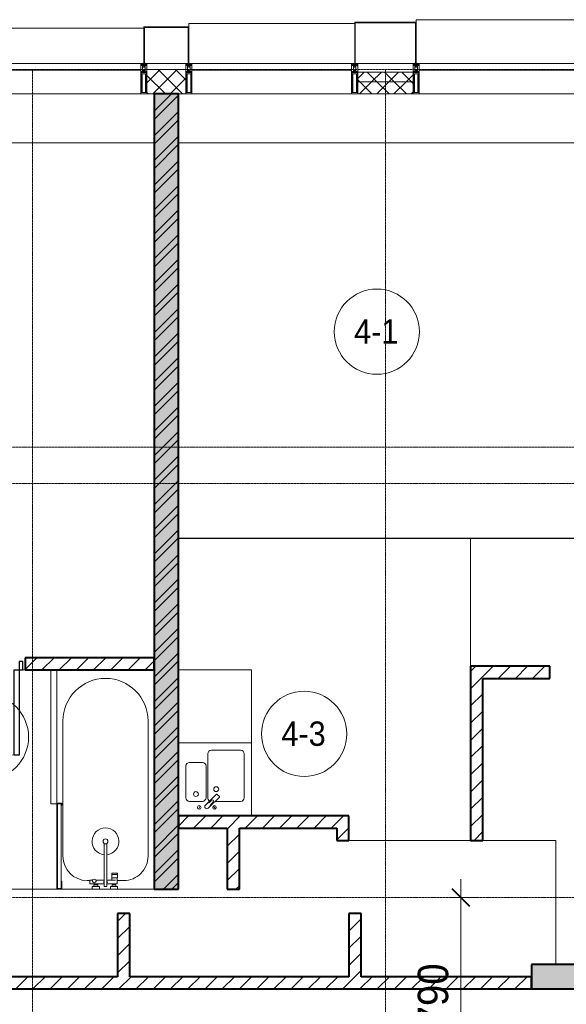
# Model space of a CAD drawing. Header units: millimetres. Extents: x 105790 to 201854, y 7718 to 225473.
# Tile 35 of 50: x 119345 to 123836, y 25423 to 33510. Entities that reach past the tile are written whole.
import ezdxf

# ---------------------------------------------------------------- set-up
doc = ezdxf.new("R2010")
doc.units = ezdxf.units.MM
doc.linetypes.add('ADSK_Линия сетки', pattern=[25, 20, -2.5, 0, -2.5])
doc.linetypes.add('Линия сетки', pattern=[25, 20, -2.5, 0, -2.5])
for name, color, linetype, lineweight in [('Двери', 7, 'Continuous', 18), ('Импосты витража', 7, 'Continuous', 18), ('Колонны', 7, 'Continuous', 18), ('Марки помещений', 7, 'Continuous', 20), ('Мебель', 7, 'Continuous', 18), ('Оси', 7, 'Continuous', 9), ('Панели витража', 7, 'Continuous', 18), ('Перекрытия', 7, 'Continuous', 18), ('Размеры', 7, 'Continuous', 9), ('Размеры-100', 7, 'Continuous', 9), ('Сантехнические приборы', 7, 'Continuous', 18), ('Стены', 7, 'Continuous', 18), ('Стены разрез', 7, 'Continuous', 40), ('Стены штриховка', 7, 'Continuous', 40), ('Элементы узлов', 7, 'Continuous', 18)]:
    doc.layers.add(name, color=color, linetype=linetype, lineweight=lineweight)
doc.styles.add('Arial', font='arial.ttf', dxfattribs={"width": 0.9, "height": 250})
doc.styles.add('Arial_3', font='arial.ttf', dxfattribs={"width": 0.9, "height": 200})
doc.dimstyles.new('Основной_2_5_мм', dxfattribs={"dimscale": 304.8, "dimtxt": 255.06485, "dimasz": 0.463911, "dimexe": 0.492126, "dimexo": 0.492126, "dimgap": 0.098425, "dimtad": 1, "dimdec": 0, "dimdsep": 46, "dimtxsty": 'Arial', "dimblk1": 'OBLIQUE', "dimblk2": 'OBLIQUE', "dimsah": 1, "dimcen": 0.09, "dimdle": 0.492126, "dimazin": 2, "dimtfac": 1, "dimtdec": 4, "dimtix": 1, "dimtmove": 0, "dimatfit": 3, "dimfxl": 1, "dimtvp": 1, "dimtolj": 1, "dimtzin": 0, "dimlwd": 20, "dimlwe": 20, "dimarcsym": 2})
pattern_1 = [(45, (0, 0), (-70.71068, 70.71068), [])]
pattern_2 = [(45, (0, 0), (-70.71068, 70.71068), []), (135, (0, 0), (-70.71068, -70.71068), [])]

# ---------------------------------------------------------------- blocks, each defined once
blk = doc.blocks.new('MR_Ванна - Санузел с ванной_1800x800-2515850-МКСС_К4_L23_78_000_')
at = {"layer": 'Сантехнические приборы', "color": 253, "true_color": 0xaaaaaa}
for p, q in [((900, -300.2), (900, 0)), ((-480, -50), (630, -50)), ((780, -301.9), (770.9, -301.9)), ((770.9, -301.9), (770.9, -348.9)), ((807.5, -301.9), (780, -301.9)), ((780, -301.9), (780, -348.9)), ((780, -348.9), (780, -301.9)), ((807.5, -348.9), (807.5, -301.9)), ((858, -303.8), (807.5, -303.8)), ((807.5, -303.8), (807.5, -346.6)), ((826.3, -316.7), (826.3, -388.7)), ((830, -250), (830, -303.8)), ((858, -316.7), (858, -303.8)), ((858, -388.7), (858, -316.7)), ((866, -316.7), (858, -316.7)), ((858, -316.7), (858, -343.6)), ((880, -314), (866, -314)), ((866, -314), (866, -346)), ((866, -343.6), (866, -316.7)), ((900, -300.2), (880, -300.2)), ((880, -300.2), (880, -360)), ((880, -346), (880, -314)), ((900, -360), (900, -300.2)), ((880, -388.7), (524.9, -388.7)), ((770.9, -348.9), (780, -348.9)), ((780, -348.9), (807.5, -348.9)), ((807.5, -346.6), (826.3, -346.6)), ((858, -343.6), (866, -343.6)), ((866, -346), (880, -346)), ((880, -360), (900, -360)), ((880, -411.3), (880, -388.7)), ((900, -450), (900, -360)), ((524.9, -411.3), (880, -411.3)), ((826.3, -411.3), (826.3, -478.7)), ((858, -529.1), (858, -411.3)), ((858, -466.4), (858, -493.3)), ((866, -466.4), (858, -466.4)), ((866, -464), (866, -496)), ((880, -464), (866, -464)), ((866, -493.3), (866, -466.4)), ((880, -450), (880, -509.8)), ((900, -450), (880, -450)), ((880, -496), (880, -464)), ((900, -509.8), (900, -450)), ((826.3, -505.7), (826.3, -529.1)), ((826.3, -529.1), (858, -529.1)), ((830, -529.1), (830, -550)), ((858, -493.3), (866, -493.3)), ((866, -496), (880, -496)), ((880, -509.8), (900, -509.8)), ((900, -760), (900, -509.8)), ((630, -750), (-480, -750)), ((195, -760), (195, -800.1)), ((210, -760), (195, -760)), ((195, -800.1), (210, -800.1)), ((200, -795.1), (200, -765)), ((200, -765), (210, -765)), ((895, -765), (200, -765)), ((200, -765), (200, -795.1)), ((210, -795.1), (200, -795.1)), ((200, -795.1), (895, -795.1)), ((210, -765), (210, -760)), ((210, -800.1), (210, -795.1)), ((210, -800), (885, -800)), ((900, -760), (835, -760)), ((835, -760), (835, -765)), ((835, -765), (895, -765)), ((895, -795.1), (885, -795.1)), ((885, -795.1), (885, -800)), ((885, -800), (900, -800)), ((895, -765), (895, -795.1)), ((895, -795.1), (895, -765)), ((900, -800), (900, -760))]:
    blk.add_line(p, q, dxfattribs=at)
for centre, radius, start, end in [((-480, -400), 350, 90, 270), ((630, -250), 200, 360, 90), ((508.5, -400), 110, 5.91598, 354.08402), ((508.5, -400), 20, 90, 270), ((508.5, -400), 20, 270, 90), ((508.5, -400), 20, 325.4667, 34.5333), ((843.9, -400), 15.5, 47.00933, 132.99067), ((832.8, -492.2), 15, 90, 270), ((832.8, -492.2), 15, 244.04828, 115.95172), ((832.8, -492.2), 15, 270, 90), ((843.9, -400), 15.5, 227.00933, 312.99067), ((630, -550), 200, 270, 360)]:
    blk.add_arc(centre, radius, start, end, dxfattribs=at)
blk = doc.blocks.new('MR_Зона обслуживания - MR_Зона обслуживания-2638725-МКСС_К4_L23_78_000_')
at = {"layer": 'Мебель', "lineweight": 9}
for p, q in [((545.1, 0), (-550, 0)), ((-550, -50), (550, -50)), ((550, -50), (550, -0.1))]:
    blk.add_line(p, q, dxfattribs=at)
blk = doc.blocks.new('A_DOR_Door - Вн_3_Одинарная_800x2100-3064259-МКСС_К4_L23_78_000_')
at = {"layer": 'Двери', "color": 253, "lineweight": 30, "true_color": 0xaaaaaa}
for p, q in [((-350, 50), (-350, 750)), ((-350, 750), (-310, 750)), ((-350, 50), (-350, 750)), ((-310, 750), (-310, 50)), ((-380, 50), (-380, -20)), ((-350, 50), (-380, 50)), ((-310, 50), (-350, 50)), ((-350, -20), (-350, 50)), ((380, 50), (350, 50)), ((350, 50), (350, -20)), ((380, -20), (380, 50)), ((-380, -20), (-350, -20)), ((350, -20), (380, -20))]:
    blk.add_line(p, q, dxfattribs=at)
at = {"layer": 'Двери', "color": 254, "lineweight": 9, "true_color": 0xd4d4d4}
blk.add_arc((-350, 50), 700, 360, 90, dxfattribs=at)
blk = doc.blocks.new('MR_Мойка - Кухонная мойка-V22-МКСС_К4_L23_78_000_')
at = {"layer": 'Сантехнические приборы', "color": 253, "true_color": 0xaaaaaa}
for p, q in [((-300, 550), (300, 550)), ((-30, 490), (210, 490)), ((300, 550), (300, -50)), ((-60, 100), (-60, 460)), ((240, 460), (240, 100)), ((-240, 100), (-240, 360)), ((-210, 390), (-104, 390)), ((-74, 360), (-74, 100)), ((-69.8, 48.2), (11.4, 129.4)), ((35.5, 105.4), (-45.7, 24.2)), ((15.7, 129.4), (35.5, 109.6)), ((-104, 70), (-210, 70)), ((-136.7, 6.7), (-122.6, 33.3)), ((-79, 39), (-69.8, 48.2)), ((-45.7, 24.2), (-55, 14.9)), ((2.7, 6.7), (-11.4, 33.3)), ((210, 70), (0.1, 70))]:
    blk.add_line(p, q, dxfattribs=at)
for centre, radius, start, end in [((-30, 460), 30, 90, 180), ((210, 460), 30, 0, 90), ((-210, 360), 30, 90, 180), ((-104, 360), 30, 0, 90), ((10, 170), 20, 0, 180), ((10, 170), 20, 180, 0), ((-210, 100), 30, 180, 270), ((-157, 130), 20, 0, 180), ((-157, 130), 20, 180, 0), ((-104, 100), 30, 270, 0), ((-30, 100), 30, 180, 241.44894), ((-21.7, 72.3), 9.19, 315, 135), ((13.5, 127.3), 3, 45, 135), ((13.5, 127.3), 3, 45, 135), ((33.3, 107.5), 3, 315, 45), ((33.3, 107.5), 3, 315, 45), ((210, 100), 30, 270, 0), ((-129.7, 20), 15, 0, 180), ((-129.7, 20), 15, 180, 0), ((-67, 26.9), 17, 135, 315), ((-171.5, 230.2), 208.5, 299.18231, 313.4054), ((136.3, -77.5), 208.5, 136.5946, 150.81769), ((-4.3, 20), 15, 0, 180), ((-4.3, 20), 15, 180, 0)]:
    blk.add_arc(centre, radius, start, end, dxfattribs=at)
blk = doc.blocks.new('MR_Зона обслуживания - MR_Зона обслуживания-V23-МКСС_К4_L23_78_000_')
at = {"layer": 'Мебель', "lineweight": 9}
for p, q in [((300, 600), (-300, 600)), ((300, 0), (300, 600)), ((-300, 0), (300, 0))]:
    blk.add_line(p, q, dxfattribs=at)
blk = doc.blocks.new('135_SLK_K4_AR_rvt-1-МКСС_К4_L23_78_000_')
at = {"layer": 'Стены разрез', "lineweight": 9, "true_color": 0xaaaaaa}
h = blk.add_hatch(dxfattribs=at)
h.set_pattern_fill('FP_1', color=253, style=0, pattern_type=2)
h.set_pattern_definition([(50, (0, 0), (218.62117, -19.1268), [22.86, -251.46]), (355, (0, 0), (-42.29187, 229.2684), [18.288, -201.168]), (100.451, (18.22, -1.6), (176.33107, 210.13963), [19.428, -213.708]), (46.184, (0, 60.96), (325.29495, -50.45164), [34.29, -377.19]), (96.636, (27.1, 56.76), (284.883, 296.91266), [29.142, -320.562]), (351.184, (0, 60.96), (284.8858, 296.9107), [27.432, -301.752]), (21, (30.48, 45.72), (181.93753, -122.71832), [22.86, -251.46]), (326, (30.48, 45.72), (74.16223, 221.0262), [18.288, -201.168]), (71.451, (45.64, 35.5), (256.10035, 98.30526), [19.428, -213.708]), (37.5, (0, 0), (3.70639, 101.465895), [3.353, -195.377, 3.353, -200.863, -201.93]), (37.5, (0, 0), (3.70639, 101.465895), [-402.946, 3.353, -198.577]), (7.5, (0, 0), (80.18358, 120.21653), [3.353, -113.081, 3.353, -190.805, -76.962]), (7.5, (0, 0), (80.18358, 120.21653), [-310.591, 3.353, -73.609]), (327.5, (-67.97, 0), (162.708646, -6.87497), [3.353, -72.847, 3.353, -234.391, -315.468]), (327.5, (-67.97, 0), (162.708646, -6.87497), [-313.944, 3.353, -312.115]), (317.5, (-98.45, 0), (177.75468, 30.51183), [3.353, -95.707, 3.353, -154.534, -224.028]), (317.5, (-98.45, 0), (177.75468, 30.51183), [-256.946, 3.353, -220.675])])
h.paths.add_polyline_path([(120650, 26370), (120650, 32900), (120450, 32900), (120450, 26370), (120559, 26370)])
h = blk.add_hatch(dxfattribs=at)
h.set_pattern_fill('FP_2', color=253, style=0, pattern_type=2)
h.set_pattern_definition([(45, (0, 0), (-101.02788, 101.02788), []), (45, (67.35, 0), (-101.02788, 101.02788), [])])
h.paths.add_polyline_path([(120650, 26370), (120650, 32900), (120450, 32900), (120450, 26370), (120559, 26370)])
h = blk.add_hatch(dxfattribs=at)
h.set_pattern_fill('FP_3', color=253, style=0, pattern_type=2)
h.set_pattern_definition(pattern_1)
h.paths.add_polyline_path([(120450, 28170), (120450, 28270), (119390, 28270), (119390, 28170), (119682.6, 28170)])
h.paths.add_polyline_path([(118590, 28170), (118590, 28270), (116850, 28270), (116850, 28170), (117930, 28170)])
h.paths.add_polyline_path([(116050, 28170), (116050, 28270), (115050, 28270), (115050, 28170), (115739.1, 28170)])
h = blk.add_hatch(dxfattribs=at)
h.set_pattern_fill('FP_3', color=253, style=0, pattern_type=2)
h.set_pattern_definition(pattern_1)
h.paths.add_polyline_path([(123150, 26770), (123150, 28200), (123050, 28200), (123050, 26770)])
h = blk.add_hatch(dxfattribs=at)
h.set_pattern_fill('FP_3', color=253, style=0, pattern_type=2)
h.set_pattern_definition(pattern_1)
h.paths.add_polyline_path([(123150, 28100), (123700, 28100), (123700, 28200), (123150, 28200)])
h = blk.add_hatch(dxfattribs=at)
h.set_pattern_fill('FP_3', color=253, style=0, pattern_type=2)
h.set_pattern_definition(pattern_1)
h.paths.add_polyline_path([(121950, 26870), (122050, 26870), (122050, 26970), (120650, 26970), (120650, 26870), (121435.3, 26870)])
h = blk.add_hatch(dxfattribs=at)
h.set_pattern_fill('FP_3', color=253, style=0, pattern_type=2)
h.set_pattern_definition(pattern_1)
h.paths.add_polyline_path([(121150, 26370), (121150, 26870), (121050, 26870), (121050, 26370)])
h = blk.add_hatch(dxfattribs=at)
h.set_pattern_fill('FP_3', color=253, style=0, pattern_type=2)
h.set_pattern_definition(pattern_1)
h.paths.add_polyline_path([(122050, 26770), (122050, 26870), (121950, 26870), (121950, 26770)])
h = blk.add_hatch(dxfattribs=at)
h.set_pattern_fill('FP_3', color=253, style=0, pattern_type=2)
h.set_pattern_definition(pattern_1)
h.paths.add_polyline_path([(120250, 25650), (120250, 26170), (120150, 26170), (120150, 25650)])
h = blk.add_hatch(dxfattribs=at)
h.set_pattern_fill('FP_3', color=253, style=0, pattern_type=2)
h.set_pattern_definition(pattern_1)
h.paths.add_polyline_path([(122150, 25650), (122150, 26170), (122050, 26170), (122050, 25650)])
at = {"layer": 'Стены разрез', "lineweight": 18, "true_color": 0xcbcbcb}
h = blk.add_hatch(color=9, dxfattribs=at)
h.paths.add_polyline_path([(125550, 25550), (125550, 25750), (125100, 25750), (125100, 25550)])
h.paths.add_polyline_path([(123550, 25550), (124000, 25550), (124000, 25750), (123550, 25750), (123550, 25660)])
at = {"layer": 'Стены разрез', "lineweight": 9, "true_color": 0xaaaaaa}
h = blk.add_hatch(dxfattribs=at)
h.set_pattern_fill('FP_3', color=253, style=0, pattern_type=2)
h.set_pattern_definition(pattern_1)
h.paths.add_polyline_path([(123550, 25550), (123550, 25650), (115250, 25650), (115250, 25550), (123188, 25550)])
at = {"layer": 'Перекрытия', "color": 253, "true_color": 0xaaaaaa}
for p, q in [((120450, 32500), (117150, 32500)), ((124100, 32500), (120650, 32500)), ((119390, 28170), (119370, 28170)), ((119370, 28170), (119390, 28170)), ((122050, 26770), (123050, 26770)), ((123150, 26770), (123750, 26770)), ((123750, 26770), (123750, 25750)), ((118600, 26370), (119650, 26370)), ((119690, 26370), (119940.2, 26370)), ((120000, 26370), (120090, 26370)), ((120149.8, 26370), (120450, 26370))]:
    blk.add_line(p, q, dxfattribs=at)
at = {"layer": 'Стены', "color": 253, "true_color": 0xaaaaaa}
for p, q in [((120650, 29250.4), (124100, 29250.4)), ((123049.6, 29249.6), (120650, 29249.6)), ((123049.6, 28200), (123049.6, 29249.6)), ((124100, 29249.6), (123050.4, 29249.6)), ((123050.4, 29249.6), (123050.4, 28200))]:
    blk.add_line(p, q, dxfattribs=at)
at = {"layer": 'Стены разрез', "color": 253, "true_color": 0xaaaaaa}
for p, q in [((120450, 32900), (120450, 26370)), ((120650, 32900), (120450, 32900)), ((120650, 26370), (120650, 32900)), ((120450, 28270), (119390, 28270)), ((119390, 28270), (119390, 28170)), ((120450, 28170), (120450, 28270)), ((119390, 28170), (120450, 28170)), ((123050, 28200), (123050, 26770)), ((123150, 28200), (123050, 28200)), ((123700, 28200), (123150, 28200)), ((123700, 28100), (123700, 28200)), ((123150, 26770), (123150, 28100)), ((123150, 28100), (123700, 28100)), ((122050, 26970), (120650, 26970)), ((120650, 26970), (120650, 26870)), ((122050, 26870), (122050, 26970)), ((120650, 26870), (121050, 26870)), ((121050, 26870), (121050, 26370)), ((121150, 26870), (121950, 26870)), ((121150, 26370), (121150, 26870)), ((121950, 26870), (121950, 26770)), ((122050, 26770), (122050, 26870)), ((121950, 26770), (122050, 26770)), ((123050, 26770), (123150, 26770)), ((120450, 26370), (120650, 26370)), ((121050, 26370), (121150, 26370)), ((120250, 26170), (120150, 26170)), ((120150, 26170), (120150, 25650)), ((120250, 25650), (120250, 26170)), ((122150, 26170), (122050, 26170)), ((122050, 26170), (122050, 25650)), ((122150, 25650), (122150, 26170)), ((124000, 25750), (123550, 25750)), ((123550, 25750), (123550, 25550)), ((120150, 25650), (118490, 25650)), ((122050, 25650), (120250, 25650)), ((123550, 25650), (122150, 25650)), ((123550, 25550), (123550, 25650)), ((115250, 25550), (123550, 25550)), ((123550, 25550), (124000, 25550))]:
    blk.add_line(p, q, dxfattribs=at)
at = {"layer": 'Двери', "color": 253, "lineweight": 18, "true_color": 0xaaaaaa, "rotation": 180}
blk.add_blockref('A_DOR_Door - Вн_3_Одинарная_800x2100-3064259-МКСС_К4_L23_78_000_', (118990, 28220), dxfattribs=at)
at = {"layer": 'Мебель', "color": 253, "lineweight": 18, "true_color": 0xaaaaaa, "rotation": 269.9999999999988}
blk.add_blockref('MR_Зона обслуживания - MR_Зона обслуживания-2638725-МКСС_К4_L23_78_000_', (119650, 27620), dxfattribs=at)
at = {"layer": 'Мебель', "color": 253, "lineweight": 18, "true_color": 0xaaaaaa}
blk.add_blockref('MR_Зона обслуживания - MR_Зона обслуживания-V23-МКСС_К4_L23_78_000_', (120950, 27570), dxfattribs=at)
at = {"layer": 'Сантехнические приборы', "color": 253, "lineweight": 18, "true_color": 0xaaaaaa, "rotation": 269.9999999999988}
blk.add_blockref('MR_Ванна - Санузел с ванной_1800x800-2515850-МКСС_К4_L23_78_000_', (120450, 27270), dxfattribs=at)
at = {"layer": 'Сантехнические приборы', "color": 253, "lineweight": 18, "true_color": 0xaaaaaa}
blk.add_blockref('MR_Мойка - Кухонная мойка-V22-МКСС_К4_L23_78_000_', (120950, 27020), dxfattribs=at)
blk = doc.blocks.new('Rectangular Mullion - 50Wx250H-2623690-МКСС_К4_L23_78_000_')
at = {"layer": 'Элементы узлов', "color": 253, "lineweight": 5, "true_color": 0xaaaaaa}
for p, q in [((-25, 65.2), (-25, 250)), ((-25, 250), (0, 250)), ((25, 250), (0, 250)), ((25, 65.2), (25, 250)), ((-23, 237.3), (0, 237.3)), ((-23, 237.3), (-23, 73.6)), ((-14.9, 84), (-14.9, 237.3)), ((23, 237.3), (0, 237.3)), ((14.9, 84), (14.9, 237.3)), ((23, 237.3), (23, 73.6)), ((0, 84), (-23, 84)), ((0, 84), (23, 84)), ((-14, 65.2), (-25, 65.2)), ((-23.8, 14.6), (-25, 14.2)), ((-25, 0), (-25, 14.2)), ((-22.3, 17), (-23.8, 17)), ((-23.8, 17), (-23.8, 14.6)), ((-22.5, 10.6), (-23.8, 14.6)), ((-22.5, 10.6), (-23.7, 9.9)), ((-23.7, 1.3), (-23.7, 9.9)), ((-23.7, 1.3), (-11.8, 1.3)), ((-23.2, 10.2), (-22.5, 8)), ((-0.5, 73.6), (-23, 73.6)), ((-22.5, 8), (-22.5, 4.5)), ((-21.3, 4.5), (-22.5, 4.5)), ((-22.3, 17), (-22.3, 16)), ((-22.3, 16), (-21.3, 16)), ((-19, 17.6), (-21.3, 16)), ((-21.3, 4.5), (-21.3, 6.5)), ((-21.3, 6.5), (-14.2, 6.5)), ((-18.4, 16.6), (-19, 17.6)), ((-7.4, 16.6), (-18.4, 16.6)), ((-14.2, 6.5), (-14.2, 4.5)), ((-13.2, 4.5), (-14.2, 4.5)), ((-14, 71.3), (-14, 65.2)), ((-10, 71.3), (-14, 71.3)), ((-13.2, 4.5), (-12.2, 7.2)), ((-12.7, 7.6), (-11.3, 11.4)), ((-12.7, 7.6), (-11.8, 6.9)), ((-12.2, 9), (-12.2, 14.8)), ((-12.2, 14.8), (0, 14.8)), ((-11.8, 1.3), (-11.8, 6.9)), ((-10.5, 11.2), (-11.3, 11.4)), ((-10.5, 1.5), (-10.5, 11.2)), ((-4.8, 1.5), (-10.5, 1.5)), ((-10, 53), (-10, 71.3)), ((-8.7, 53), (-10, 53)), ((-10, 53), (-10, 17)), ((-10, 17), (-7.5, 17)), ((-8.7, 53), (-7, 54.7)), ((-8.5, 23), (-1.5, 30)), ((-8.5, 18.5), (-8.5, 23)), ((-7.5, 18.5), (-8.5, 18.5)), ((-7.5, 17), (-7.5, 18.5)), ((-7.4, 18), (-7.4, 16.6)), ((-2.6, 18), (-7.4, 18)), ((-7, 65.2), (-5.9, 67.3)), ((-7, 65.2), (-7, 54.7)), ((-4.1, 67.3), (-5.9, 67.3)), ((0, 8), (-4.8, 8)), ((-4.8, 1.5), (-4.8, 8)), ((-4.1, 67.3), (-2.9, 65.1)), ((-2.9, 65.1), (-2.9, 54.6)), ((-1.3, 53), (-2.9, 54.6)), ((-2.6, 18), (-2.6, 16.8)), ((-2.6, 16.8), (0, 16.8)), ((-1.5, 30), (0, 30)), ((0, 53), (-1.3, 53)), ((0, 53), (1.3, 53)), ((1.5, 30), (0, 30)), ((2.6, 16.8), (0, 16.8)), ((0, 14.8), (0, 16.8)), ((0, 14.8), (0, 16.8)), ((12.2, 14.8), (0, 14.8)), ((0, 0), (0, 8)), ((0, 8), (4.8, 8)), ((0, 0), (0, 8)), ((0.5, 73.6), (23, 73.6)), ((1.3, 53), (2.9, 54.6)), ((8.5, 23), (1.5, 30)), ((2.6, 18), (2.6, 16.8)), ((2.6, 18), (7.4, 18)), ((4.1, 67.3), (2.9, 65.1)), ((2.9, 65.1), (2.9, 54.6)), ((4.1, 67.3), (5.9, 67.3)), ((4.8, 1.5), (4.8, 8)), ((4.8, 1.5), (10.5, 1.5)), ((7, 65.2), (5.9, 67.3)), ((7, 65.2), (7, 54.7)), ((8.7, 53), (7, 54.7)), ((7.4, 18), (7.4, 16.6)), ((7.4, 16.6), (18.4, 16.6)), ((7.5, 18.5), (8.5, 18.5)), ((7.5, 17), (7.5, 18.5)), ((10, 17), (7.5, 17)), ((8.5, 18.5), (8.5, 23)), ((8.7, 53), (10, 53)), ((10, 71.3), (14, 71.3)), ((10, 53), (10, 71.3)), ((10, 53), (10, 17)), ((10.5, 11.2), (11.3, 11.4)), ((10.5, 1.5), (10.5, 11.2)), ((12.7, 7.6), (11.3, 11.4)), ((12.7, 7.6), (11.8, 6.9)), ((11.8, 1.3), (11.8, 6.9)), ((23.7, 1.3), (11.8, 1.3)), ((12.2, 9), (12.2, 14.8)), ((13.2, 4.5), (12.2, 7.2)), ((13.2, 4.5), (14.2, 4.5)), ((14, 71.3), (14, 65.2)), ((14, 65.2), (25, 65.2)), ((21.3, 6.5), (14.2, 6.5)), ((14.2, 6.5), (14.2, 4.5)), ((18.4, 16.6), (19, 17.6)), ((19, 17.6), (21.3, 16)), ((22.3, 16), (21.3, 16)), ((21.3, 4.5), (21.3, 6.5)), ((21.3, 4.5), (22.5, 4.5)), ((22.3, 17), (22.3, 16)), ((22.3, 17), (23.8, 17)), ((22.5, 10.6), (23.8, 14.6)), ((22.5, 10.6), (23.7, 9.9)), ((23.2, 10.2), (22.5, 8)), ((22.5, 8), (22.5, 4.5)), ((23.7, 1.3), (23.7, 9.9)), ((23.8, 17), (23.8, 14.6)), ((23.8, 14.6), (25, 14.2)), ((25, 0), (25, 14.2)), ((-25, 0), (0, 0)), ((25, 0), (0, 0))]:
    blk.add_line(p, q, dxfattribs=at)
for centre, start, end in [((-0.5, 73.1), 360, 90), ((0.5, 73.1), 90, 180)]:
    blk.add_arc(centre, 0.5, start, end, dxfattribs=at)
blk = doc.blocks.new('Rectangular Mullion - R_StandardFrame_50Wx250H-V47-МКСС_К4_L23_78_000_')
at = {"layer": 'Импосты витража', "color": 253, "lineweight": 5, "true_color": 0xaaaaaa}
for p, q in [((-25, 0), (-25, 250)), ((-25, 250), (25, 250)), ((25, 250), (25, 0)), ((0, 0), (-25, 0)), ((25, 0), (5, 0))]:
    blk.add_line(p, q, dxfattribs=at)
blk = doc.blocks.new('System Panel - A_PAN_Glass-7513417-МКСС_К4_L23_78_000_')
at = {"layer": 'Панели витража', "color": 253, "lineweight": 5, "true_color": 0xaaaaaa}
for p, q in [((656.25, 0), (-656.25, 0)), ((-656.25, 0), (-656.25, -55)), ((656.25, -55), (656.25, 0)), ((-656.25, -55), (656.25, -55))]:
    blk.add_line(p, q, dxfattribs=at)
blk = doc.blocks.new('Rectangular Mullion - R_StandardFrame_50Wx250H-5816490-МКСС_К4_L23_78_000_')
at = {"layer": 'Импосты витража', "color": 253, "lineweight": 5, "true_color": 0xaaaaaa}
blk.add_line((132872.5, 32900), (131560, 32900), dxfattribs=at)
blk = doc.blocks.new('Rectangular Mullion - R_StandardFrame_50Wx250H-V48-МКСС_К4_L23_78_000_')
at = {"layer": 'Импосты витража', "color": 253, "lineweight": 5, "true_color": 0xaaaaaa}
for p, q in [((-25, 0), (-25, 250)), ((-25, 250), (25, 250)), ((25, 250), (25, 0)), ((-5, 0), (-25, 0)), ((25, 0), (0, 0))]:
    blk.add_line(p, q, dxfattribs=at)
blk = doc.blocks.new('Rectangular Mullion - R_StandardFrame_50Wx250H-5937779-МКСС_К4_L23_78_000_')
at = {"layer": 'Импосты витража', "color": 253, "lineweight": 5, "true_color": 0xaaaaaa}
blk.add_line((134740, 32900), (133427.5, 32900), dxfattribs=at)
blk = doc.blocks.new('Rectangular Mullion - R_StandardFrame_50Wx250H-7516606-МКСС_К4_L23_78_000_')
at = {"layer": 'Импосты витража', "color": 253, "lineweight": 5, "true_color": 0xaaaaaa}
for p, q in [((-25, 0), (-25, 250)), ((-25, 250), (25, 250)), ((25, 250), (25, 0)), ((-5, 0), (-25, 0)), ((25, 0), (0, 0))]:
    blk.add_line(p, q, dxfattribs=at)
blk = doc.blocks.new('A_SLK_PAN_Type1 - Прямой тип панели-6538392-МКСС_К4_L23_78_000_')
at = {"layer": 'Колонны', "lineweight": 5}
for p, q in [((-247.5, 0), (-252.5, 0)), ((-252.5, 0), (-252.5, -340)), ((-247.5, -335), (-247.5, 0)), ((227.5, 0), (-227.5, 0)), ((247.5, 0), (247.5, -335)), ((252.5, 0), (247.5, 0)), ((252.5, -340), (252.5, 0)), ((-252.5, -340), (252.5, -340)), ((247.5, -335), (-247.5, -335))]:
    blk.add_line(p, q, dxfattribs=at)
blk = doc.blocks.new('A_SLK_PAN_Type1 - Прямой тип панели-6538395-МКСС_К4_L23_78_000_')
at = {"layer": 'Колонны', "lineweight": 5}
for p, q in [((-180, 0), (-185, 0)), ((-185, 0), (-185, -300)), ((-180, -295), (-180, 0)), ((160, 0), (-160, 0)), ((180, 0), (180, -295)), ((185, 0), (180, 0)), ((185, -300), (185, 0)), ((-185, -300), (185, -300)), ((180, -295), (-180, -295))]:
    blk.add_line(p, q, dxfattribs=at)
blk = doc.blocks.new('A_OGR_PAN_Отлив - A_OGR_PAN_Отлив-6266109-МКСС_К4_L23_78_000_')
at = {"layer": 'Колонны', "color": 253, "lineweight": 5, "true_color": 0xaaaaaa}
for p in [(681.25, 360), (-681.25, 340)]:
    blk.add_line(p, (-681.25, 360), dxfattribs=at)
blk = doc.blocks.new('A_OGR_PAN_Отлив - A_OGR_PAN_Отлив-6265629-МКСС_К4_L23_78_000_')
at = {"layer": 'Колонны', "color": 253, "lineweight": 5, "true_color": 0xaaaaaa}
for p in [(681.25, 330), (-681.25, 300)]:
    blk.add_line(p, (-681.25, 330), dxfattribs=at)
blk = doc.blocks.new('A_OGR_PAN_Отлив - A_OGR_PAN_Отлив-6265639-МКСС_К4_L23_78_000_')
at = {"layer": 'Колонны', "color": 253, "lineweight": 5, "true_color": 0xaaaaaa}
for p in [(681.25, 290), (-681.25, 250)]:
    blk.add_line(p, (-681.25, 290), dxfattribs=at)
blk = doc.blocks.new('135_SLK_K4_AR_FCD_rvt-1-МКСС_К4_L23_78_000_')
at = {"layer": 'Стены разрез', "lineweight": 5, "true_color": 0xaaaaaa}
h = blk.add_hatch(dxfattribs=at)
h.set_pattern_fill('FP_4', color=253, style=0, pattern_type=2)
h.set_pattern_definition(pattern_2)
h.paths.add_polyline_path([(120710, 32900), (120710, 33100), (120390, 33100), (120390, 32900)])
h = blk.add_hatch(dxfattribs=at)
h.set_pattern_fill('FP_4', color=253, style=0, pattern_type=2)
h.set_pattern_definition(pattern_2)
h.paths.add_polyline_path([(122577.5, 33000), (122577.5, 33080), (122122.5, 33080), (122122.5, 33000)])
h = blk.add_hatch(dxfattribs=at)
h.set_pattern_fill('FP_4', color=253, style=0, pattern_type=2)
h.set_pattern_definition(pattern_2)
h.paths.add_polyline_path([(122577.5, 32900), (122577.5, 33000), (122122.5, 33000), (122122.5, 32900)])
at = {"layer": 'Стены разрез', "color": 253, "lineweight": 9, "true_color": 0xaaaaaa}
for p, q in [((120710, 33100), (120390, 33100)), ((120390, 33100), (120390, 32900)), ((120710, 32900), (120710, 33100)), ((122577.5, 33080), (122122.5, 33080)), ((122122.5, 33080), (122122.5, 32900)), ((122577.5, 32900), (122577.5, 33080)), ((120390, 32900), (120710, 32900)), ((122122.5, 32900), (122577.5, 32900))]:
    blk.add_line(p, q, dxfattribs=at)
at = {"layer": 'Стены штриховка', "color": 253, "lineweight": 9, "true_color": 0xaaaaaa}
blk.add_line((122577.5, 33000), (122122.5, 33000), dxfattribs=at)
at = {"layer": 'Импосты витража', "color": 253, "lineweight": 5, "true_color": 0xaaaaaa, "extrusion": (0, 0, -1), "rotation": 180}
for name, p in [('Rectangular Mullion - 50Wx250H-2623690-МКСС_К4_L23_78_000_', (-120365, 33150)), ('Rectangular Mullion - R_StandardFrame_50Wx250H-V47-МКСС_К4_L23_78_000_', (-120365, 33150)), ('Rectangular Mullion - 50Wx250H-2623690-МКСС_К4_L23_78_000_', (-120735, 33150)), ('Rectangular Mullion - R_StandardFrame_50Wx250H-V48-МКСС_К4_L23_78_000_', (-120735, 33150)), ('Rectangular Mullion - 50Wx250H-2623690-МКСС_К4_L23_78_000_', (-122097.5, 33150)), ('Rectangular Mullion - R_StandardFrame_50Wx250H-V47-МКСС_К4_L23_78_000_', (-122097.5, 33150)), ('Rectangular Mullion - 50Wx250H-2623690-МКСС_К4_L23_78_000_', (-122602.5, 33150)), ('Rectangular Mullion - R_StandardFrame_50Wx250H-7516606-МКСС_К4_L23_78_000_', (-122602.5, 33150))]:
    blk.add_blockref(name, p, dxfattribs=at)
at = {"layer": 'Импосты витража', "color": 253, "lineweight": 5, "true_color": 0xaaaaaa}
for name, p in [('Rectangular Mullion - R_StandardFrame_50Wx250H-5816490-МКСС_К4_L23_78_000_', (-12532.5, 0)), ('Rectangular Mullion - R_StandardFrame_50Wx250H-5816490-МКСС_К4_L23_78_000_', (-10800, 0)), ('Rectangular Mullion - R_StandardFrame_50Wx250H-5937779-МКСС_К4_L23_78_000_', (-10800, 0))]:
    blk.add_blockref(name, p, dxfattribs=at)
at = {"layer": 'Колонны', "color": 253, "lineweight": 5, "true_color": 0xaaaaaa}
for name, p in [('A_OGR_PAN_Отлив - A_OGR_PAN_Отлив-6265629-МКСС_К4_L23_78_000_', (121416.3, 33150)), ('A_OGR_PAN_Отлив - A_OGR_PAN_Отлив-6266109-МКСС_К4_L23_78_000_', (123283.8, 33150)), ('A_OGR_PAN_Отлив - A_OGR_PAN_Отлив-6265639-МКСС_К4_L23_78_000_', (119683.8, 33150))]:
    blk.add_blockref(name, p, dxfattribs=at)
at = {"layer": 'Колонны', "color": 253, "lineweight": 5, "true_color": 0xaaaaaa, "rotation": 180}
for name, p in [('A_SLK_PAN_Type1 - Прямой тип панели-6538392-МКСС_К4_L23_78_000_', (122350, 33150)), ('A_SLK_PAN_Type1 - Прямой тип панели-6538395-МКСС_К4_L23_78_000_', (120550, 33150))]:
    blk.add_blockref(name, p, dxfattribs=at)
at = {"layer": 'Панели витража', "color": 253, "lineweight": 5, "true_color": 0xaaaaaa}
for p in [(119683.8, 33150), (121416.3, 33150), (123283.8, 33150)]:
    blk.add_blockref('System Panel - A_PAN_Glass-7513417-МКСС_К4_L23_78_000_', p, dxfattribs=at)
blk = doc.blocks.new('050_Марка_Помещение - Номер-620969-МКСС_К4_L23_78_000_')
at = {"layer": 'Марки помещений'}
blk.add_circle((0, 0), 3.5, dxfattribs=at)
blk = doc.blocks.new('DIMBLOCK22-МКСС_К4_L23_78_000_')
at = {"layer": 'Размеры-100', "lineweight": 20, "transparency": 16777216}
for p, q in [((122970.5, 26450), (122970.5, 24360)), ((122970.5, 26300), (122920.5, 26300)), ((122970.5, 26300), (123120.5, 26300)), ((122970.5, 24510), (122920.5, 24510)), ((122970.5, 24510), (123120.5, 24510))]:
    blk.add_line(p, q, dxfattribs=at)
at = {"layer": 'Размеры-100', "lineweight": 40, "transparency": 16777216}
for p, q in [((122970.5, 26300), (122899.8, 26370.7)), ((122970.5, 26300), (123041.2, 26229.3)), ((122970.5, 24510), (122899.8, 24580.7)), ((122970.5, 24510), (123041.2, 24439.3))]:
    blk.add_line(p, q, dxfattribs=at)
at = {"layer": 'Размеры-100', "color": 0, "lineweight": 20, "transparency": 16777216, "insert": (122616, 25059.7), "char_height": 250, "width": 828.765, "attachment_point": 1, "rotation": 90, "line_spacing_factor": 0.941778, "style": 'Arial'}
blk.add_mtext('1790', dxfattribs=at)
blk = doc.blocks.new('_Oblique')
at = {"color": 0, "linetype": 'ByBlock', "lineweight": -2}
blk.add_line((-0.5, -0.5), (0.5, 0.5), dxfattribs=at)

msp = doc.modelspace()

# ---------------------------------------------------------------- linework, layer by layer
at = {"layer": 'Оси', "linetype": 'ADSK_Линия сетки'}
for p, q in [((136800, 33100), (106608.1, 33100)), ((136800, 30000), (107878.1, 30000)), ((136800, 29700), (106608.1, 29700)), ((136800, 26300), (106608.1, 26300))]:
    msp.add_line(p, q, dxfattribs=at)
at = {"layer": 'Оси', "linetype": 'Линия сетки'}
for p, q in [((119450, 13295.7), (119450, 33100)), ((122350, 12025.7), (122350, 33100))]:
    msp.add_line(p, q, dxfattribs=at)

# ---------------------------------------------------------------- block references
at = {"lineweight": 5}
for name in ['135_SLK_K4_AR_FCD_rvt-1-МКСС_К4_L23_78_000_', '135_SLK_K4_AR_rvt-1-МКСС_К4_L23_78_000_']:
    msp.add_blockref(name, (0, 0), dxfattribs=at)
at = {"layer": 'Марки помещений', "xscale": 99.99999999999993, "yscale": 99.99999999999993, "zscale": 99.99999999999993}
for p in [(122279.4, 30947.6), (121682.2, 27644.3), (119068.1, 27618.3)]:
    msp.add_blockref('050_Марка_Помещение - Номер-620969-МКСС_К4_L23_78_000_', p, dxfattribs=at)

# ---------------------------------------------------------------- texts
at = {"layer": 'Марки помещений', "lineweight": 9, "char_height": 200, "width": 447.342, "attachment_point": 1, "style": 'Arial_3'}
for s, insert in [('4-1', (122092.9, 31049.3)), ('4-3', (121495.7, 27746.1))]:
    msp.add_mtext(s, dxfattribs=dict(at, insert=insert))

# ---------------------------------------------------------------- dimensions: what is measured, and where the dimension line sits
at = {"layer": 'Размеры', "lineweight": 20}
dim = msp.add_linear_dim(base=(122970.5, 24510), p1=(123070.5, 26300), p2=(123070.5, 24510), angle=90, dimstyle='Основной_2_5_мм', override={"dimpost": '<>', "dimfxl": 1790}, dxfattribs=at)
dim.commit()
dim.dimension.update_dxf_attribs({"geometry": 'DIMBLOCK22-МКСС_К4_L23_78_000_', "text_midpoint": (122812.9, 25405)})

doc.saveas('drawing.dxf')
